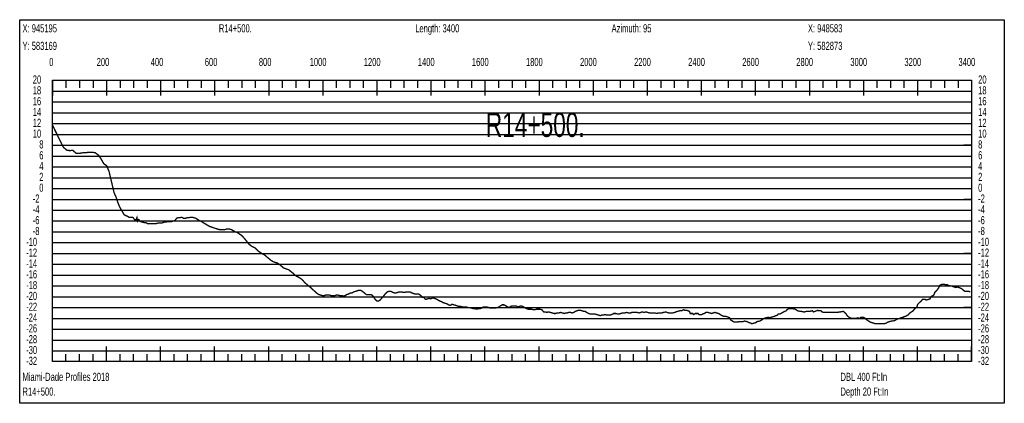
# Model space of a CAD drawing. Header units: inches. Extents: x 471865 to 538526, y 1054316 to 1102451.
# Tile 17 of 131: x 472040 to 475683, y 1077094 to 1078512. Entities that reach past the tile are written whole.
import ezdxf

# ---------------------------------------------------------------- set-up
doc = ezdxf.new("R2010")
doc.units = ezdxf.units.IN
doc.header["$MEASUREMENT"] = 0
for name, color, linetype in [('LABELS', 7, 'Continuous'), ('X_Gr1', 7, 'Continuous'), ('XSECTION', 7, 'Continuous')]:
    doc.layers.add(name, color=color, linetype=linetype)
doc.styles.get("Standard").update_dxf_attribs({"font": 'arial.ttf'})

msp = doc.modelspace()

# ---------------------------------------------------------------- linework, layer by layer
at = {"layer": 'X_Gr1', "color": 6, "linetype": 'Continuous', "lineweight": 18, "true_color": 0xff00ff, "transparency": 33554687, "const_width": 5}
msp.add_lwpolyline([(472161.5, 1078122), (472161.5, 1078122), (472202.2, 1078040.3), (472215.8, 1078028.7), (472228.7, 1078028.4), (472236.4, 1078029.2), (472249.1, 1078018.4), (472262.4, 1078018.2), (472278.5, 1078020.7), (472291.7, 1078021.2), (472305.3, 1078021.9), (472319, 1078020.7), (472331.7, 1078011.2), (472338, 1078003), (472351.6, 1077979.2), (472361.9, 1077972.3), (472370.8, 1077951.2), (472374.2, 1077937.1), (472389.5, 1077872.2), (472396.7, 1077857), (472401.6, 1077841.3), (472409.6, 1077820.7), (472426.5, 1077791.6), (472431, 1077788.6), (472438.3, 1077785.8), (472444.8, 1077781.6), (472456.3, 1077782), (472460.7, 1077779.7), (472465.5, 1077772.5), (472470.9, 1077772), (472474.1, 1077780.4), (472476, 1077766.8), (472480.4, 1077773.4), (472487, 1077766), (472493.7, 1077764), (472500.5, 1077762), (472507.2, 1077762), (472513.5, 1077758), (472519.8, 1077758), (472526.2, 1077758), (472531.9, 1077758), (472537.6, 1077758), (472543.9, 1077758), (472550.9, 1077760), (472558.1, 1077760), (472564.3, 1077760), (472569.9, 1077762), (472575.5, 1077764), (472581.9, 1077764), (472588.9, 1077766), (472596, 1077766), (472602.7, 1077766), (472609, 1077768), (472615, 1077770), (472620.8, 1077778), (472626.6, 1077780), (472632.8, 1077780), (472639.5, 1077782), (472646.4, 1077778), (472653.6, 1077778), (472660.2, 1077780), (472666.5, 1077780), (472672.6, 1077782), (472678.8, 1077782), (472685.2, 1077780), (472691.6, 1077778), (472698, 1077774), (472704.1, 1077770), (472710, 1077768), (472716, 1077764), (472722.2, 1077760), (472728.9, 1077756), (472735.8, 1077752), (472742.5, 1077748), (472748.6, 1077746), (472754.1, 1077744), (472759.7, 1077742), (472765.8, 1077740), (472772.7, 1077738), (472780.1, 1077736), (472787.1, 1077736), (472793.5, 1077736), (472799.5, 1077736), (472805.4, 1077738), (472811.3, 1077738), (472817.2, 1077738), (472823.5, 1077736), (472830.3, 1077732), (472837.6, 1077728), (472844.6, 1077726), (472850.4, 1077722), (472855.3, 1077718), (472860, 1077716), (472865.6, 1077710), (472872.8, 1077702), (472880.9, 1077692), (472888.5, 1077682), (472894.2, 1077678), (472898.8, 1077674), (472904.3, 1077672), (472911.2, 1077668), (472919.2, 1077660), (472926.6, 1077654), (472932.8, 1077650), (472938.6, 1077646), (472943.9, 1077644), (472949.5, 1077640), (472956, 1077634), (472963.3, 1077628), (472970.7, 1077622), (472977, 1077618), (472982.4, 1077616), (472988.1, 1077614), (472994.9, 1077612), (473002.6, 1077606), (473010, 1077600), (473017, 1077594), (473022.9, 1077592), (473028.5, 1077590), (473035, 1077588), (473042.3, 1077582), (473050, 1077576), (473056.9, 1077570), (473063.2, 1077564), (473069.3, 1077562), (473075.2, 1077558), (473081.5, 1077554), (473088.2, 1077548), (473095.1, 1077540), (473101.9, 1077534), (473108.3, 1077528), (473114.5, 1077524), (473120.8, 1077518), (473127.3, 1077512), (473134.1, 1077506), (473140.6, 1077500), (473147.1, 1077496), (473153.8, 1077494), (473160.5, 1077492), (473166.9, 1077492), (473172.7, 1077494), (473179, 1077494), (473186, 1077494), (473193.3, 1077492), (473200.1, 1077492), (473205.9, 1077492), (473211.7, 1077494), (473217.9, 1077494), (473224.8, 1077492), (473231.9, 1077492), (473238.3, 1077490), (473244.2, 1077492), (473250.2, 1077496), (473256.9, 1077498), (473263.5, 1077502), (473269.7, 1077502), (473276.2, 1077506), (473283.1, 1077508), (473289.6, 1077510), (473295.5, 1077512), (473301.2, 1077512), (473308.1, 1077508), (473315.6, 1077502), (473322.4, 1077496), (473328.4, 1077496), (473334.2, 1077496), (473340.7, 1077496), (473348, 1077490), (473355.2, 1077478), (473361.7, 1077472), (473367.6, 1077472), (473373.9, 1077476), (473380.9, 1077484), (473387.7, 1077492), (473393.9, 1077500), (473400, 1077506), (473406.7, 1077508), (473413.7, 1077508), (473420.2, 1077504), (473426.4, 1077502), (473432.5, 1077502), (473438.9, 1077504), (473445.5, 1077506), (473452.2, 1077506), (473458.7, 1077504), (473464.6, 1077504), (473470.4, 1077506), (473476.8, 1077506), (473483.6, 1077506), (473490.6, 1077502), (473496.8, 1077500), (473502.6, 1077498), (473508.8, 1077498), (473515.5, 1077498), (473522.7, 1077494), (473529.3, 1077486), (473535.4, 1077486), (473541.6, 1077478), (473548.1, 1077480), (473554.9, 1077482), (473561.3, 1077480), (473567.6, 1077484), (473574, 1077482), (473580.7, 1077480), (473587.5, 1077476), (473593.9, 1077472), (473600.3, 1077470), (473607, 1077466), (473613.9, 1077464), (473620.6, 1077462), (473626.6, 1077458), (473632.8, 1077456), (473639.5, 1077460), (473646.8, 1077458), (473653.9, 1077456), (473660.1, 1077454), (473665.9, 1077452), (473672.3, 1077452), (473679.3, 1077450), (473686.4, 1077450), (473692.8, 1077450), (473698.9, 1077448), (473705, 1077448), (473711.3, 1077446), (473717.8, 1077444), (473724.2, 1077444), (473730.8, 1077442), (473737.4, 1077444), (473743.7, 1077444), (473749.5, 1077446), (473755.2, 1077450), (473761.9, 1077450), (473769.2, 1077450), (473775.5, 1077448), (473781.1, 1077446), (473786.5, 1077446), (473792.9, 1077446), (473800.3, 1077446), (473807.4, 1077448), (473813.4, 1077450), (473818.7, 1077454), (473824.8, 1077458), (473831.9, 1077458), (473838.9, 1077454), (473845.4, 1077450), (473851, 1077448), (473856.6, 1077452), (473862.9, 1077454), (473869.7, 1077454), (473876.7, 1077454), (473882.9, 1077450), (473888.6, 1077452), (473894.6, 1077454), (473901.2, 1077452), (473908.4, 1077448), (473914.9, 1077444), (473920.9, 1077442), (473926.9, 1077442), (473933.4, 1077442), (473940.3, 1077440), (473946.8, 1077440), (473952.6, 1077442), (473958.1, 1077442), (473964.4, 1077442), (473971.7, 1077440), (473978.7, 1077432), (473984.6, 1077432), (473989.9, 1077430), (473995.9, 1077432), (474003.2, 1077430), (474010.4, 1077428), (474016.9, 1077426), (474022.7, 1077426), (474028.4, 1077428), (474034.9, 1077428), (474041.4, 1077430), (474048, 1077428), (474054.2, 1077426), (474059.8, 1077428), (474065.6, 1077428), (474071.7, 1077430), (474078.1, 1077430), (474084.5, 1077428), (474090.4, 1077430), (474096, 1077434), (474101.6, 1077436), (474108, 1077438), (474114.7, 1077438), (474120.9, 1077436), (474126.5, 1077434), (474131.9, 1077434), (474138, 1077430), (474144.9, 1077426), (474151.2, 1077424), (474156.6, 1077424), (474161.7, 1077424), (474167.9, 1077424), (474175.1, 1077422), (474182.1, 1077420), (474188, 1077418), (474193.1, 1077420), (474199, 1077420), (474206, 1077422), (474213.4, 1077420), (474220.1, 1077420), (474225.3, 1077420), (474234.1, 1077424), (474237.6, 1077426), (474245.3, 1077426), (474252.6, 1077424), (474258.5, 1077424), (474264.1, 1077426), (474270.6, 1077428), (474278.1, 1077428), (474285.7, 1077430), (474292.4, 1077428), (474301.2, 1077428), (474304.3, 1077430), (474310.8, 1077430), (474318, 1077430), (474325, 1077430), (474331.4, 1077428), (474337.4, 1077430), (474343.6, 1077432), (474350.4, 1077430), (474357.1, 1077432), (474363.4, 1077430), (474370, 1077428), (474376.7, 1077428), (474383.2, 1077428), (474389.2, 1077428), (474398.9, 1077426), (474402.5, 1077428), (474409.3, 1077428), (474415.8, 1077428), (474421.9, 1077430), (474431.6, 1077432), (474435.1, 1077430), (474442.1, 1077428), (474448.8, 1077428), (474455, 1077428), (474464.3, 1077430), (474467.7, 1077432), (474474.8, 1077434), (474481.9, 1077436), (474488.1, 1077436), (474497.2, 1077440), (474500.5, 1077438), (474507.4, 1077438), (474517.7, 1077434), (474520.9, 1077426), (474530.2, 1077426), (474533.4, 1077422), (474539.8, 1077426), (474550.2, 1077426), (474553.6, 1077422), (474563.2, 1077422), (474566.3, 1077424), (474572.6, 1077426), (474579.3, 1077430), (474586.3, 1077430), (474593.1, 1077428), (474599.5, 1077426), (474605.6, 1077428), (474612, 1077430), (474618.7, 1077428), (474625.5, 1077426), (474632.1, 1077422), (474638.4, 1077418), (474644.7, 1077416), (474650.9, 1077416), (474657.2, 1077414), (474667, 1077410), (474670.4, 1077402), (474680.4, 1077396), (474683.5, 1077394), (474689.1, 1077394), (474695.2, 1077394), (474702.3, 1077396), (474712.9, 1077396), (474716.1, 1077396), (474721.7, 1077398), (474730.8, 1077396), (474734.3, 1077394), (474745.6, 1077390), (474748.9, 1077388), (474754.6, 1077390), (474763.8, 1077392), (474767.3, 1077396), (474778.4, 1077398), (474781.8, 1077400), (474787.9, 1077404), (474793.9, 1077408), (474800.3, 1077410), (474810.9, 1077412), (474814.3, 1077410), (474820.6, 1077412), (474826.9, 1077414), (474833.4, 1077416), (474843.3, 1077420), (474846.4, 1077424), (474852.7, 1077424), (474859.5, 1077428), (474866.3, 1077432), (474876.1, 1077436), (474879.2, 1077440), (474885.3, 1077444), (474891.7, 1077444), (474898.1, 1077444), (474908.6, 1077442), (474912, 1077440), (474918.5, 1077436), (474927.2, 1077434), (474930.3, 1077434), (474940.8, 1077432), (474944.4, 1077432), (474951.1, 1077434), (474960.2, 1077434), (474963.1, 1077434), (474973.1, 1077436), (474976.6, 1077432), (474983.2, 1077434), (474992.2, 1077438), (474995.2, 1077436), (475004.9, 1077436), (475008.3, 1077432), (475014.7, 1077430), (475023.7, 1077430), (475026.6, 1077430), (475036.1, 1077430), (475039.4, 1077430), (475046, 1077430), (475055, 1077430), (475057.7, 1077430), (475067.2, 1077430), (475070.8, 1077432), (475077.7, 1077432), (475086.7, 1077434), (475089.4, 1077432), (475098.1, 1077424), (475101.4, 1077418), (475108.3, 1077412), (475117.6, 1077408), (475120.3, 1077408), (475129.3, 1077408), (475136.1, 1077408), (475139.6, 1077410), (475149.1, 1077408), (475152, 1077412), (475161.5, 1077412), (475168.2, 1077408), (475171.6, 1077404), (475180.8, 1077398), (475187, 1077394), (475193.7, 1077392), (475200.6, 1077390), (475203.9, 1077388), (475213, 1077388), (475215.9, 1077388), (475225.7, 1077388), (475232.8, 1077388), (475236.3, 1077388), (475245.6, 1077390), (475251.8, 1077394), (475258.4, 1077396), (475264.9, 1077398), (475268.1, 1077398), (475277.6, 1077400), (475280.8, 1077402), (475287.3, 1077406), (475296.6, 1077408), (475299.6, 1077410), (475308.5, 1077412), (475311.7, 1077414), (475318.6, 1077416), (475328.3, 1077422), (475331.1, 1077426), (475339.4, 1077432), (475345.8, 1077436), (475349.4, 1077442), (475359.3, 1077450), (475362.3, 1077460), (475370.5, 1077468), (475376.6, 1077474), (475379.8, 1077478), (475390.2, 1077478), (475393.5, 1077476), (475402.3, 1077478), (475408, 1077480), (475411.2, 1077488), (475421.8, 1077494), (475425.4, 1077504), (475435, 1077514), (475440.7, 1077522), (475443.6, 1077530), (475452.8, 1077534), (475459.5, 1077534), (475466.1, 1077532), (475472.3, 1077532), (475475.2, 1077530), (475483.6, 1077528), (475486.7, 1077528), (475496.9, 1077524), (475503.4, 1077522), (475509.2, 1077524), (475514.5, 1077522), (475520.4, 1077520), (475527.1, 1077516), (475533.8, 1077510), (475537, 1077508), (475545, 1077508), (475550.6, 1077508), (475557, 1077506)], dxfattribs=at)
at = {"layer": 'XSECTION', "color": 18, "linetype": 'Continuous', "true_color": 0x000000}
for points in [[(472040.3, 1078512), (475682.7, 1078512), (475682.7, 1077094), (472040.3, 1077094), (472040.3, 1078512)], [(472161.5, 1078288), (475561.5, 1078288), (475561.5, 1077248), (472161.5, 1077248), (472161.5, 1078288)], [(472161.5, 1078288), (472161.5, 1078231.6)], [(472161.5, 1078288), (472161.5, 1078231.6)], [(472161.5, 1078288), (472161.5, 1078260)], [(472161.5, 1078288), (472161.5, 1078260)], [(472211.5, 1078288), (472211.5, 1078260)], [(472261.5, 1078288), (472261.5, 1078260)], [(472311.5, 1078288), (472311.5, 1078260)], [(472361.5, 1078288), (472361.5, 1078231.6)], [(472361.5, 1078288), (472361.5, 1078260)], [(472411.5, 1078288), (472411.5, 1078260)], [(472461.5, 1078288), (472461.5, 1078260)], [(472511.5, 1078288), (472511.5, 1078260)], [(472561.5, 1078288), (472561.5, 1078231.6)], [(472561.5, 1078288), (472561.5, 1078260)], [(472611.5, 1078288), (472611.5, 1078260)], [(472661.5, 1078288), (472661.5, 1078260)], [(472711.5, 1078288), (472711.5, 1078260)], [(472761.5, 1078288), (472761.5, 1078231.6)], [(472761.5, 1078288), (472761.5, 1078260)], [(472811.5, 1078288), (472811.5, 1078260)], [(472861.5, 1078288), (472861.5, 1078260)], [(472911.5, 1078288), (472911.5, 1078260)], [(472961.5, 1078288), (472961.5, 1078231.6)], [(472961.5, 1078288), (472961.5, 1078260)], [(473011.5, 1078288), (473011.5, 1078260)], [(473061.5, 1078288), (473061.5, 1078260)], [(473111.5, 1078288), (473111.5, 1078260)], [(473161.5, 1078288), (473161.5, 1078231.6)], [(473161.5, 1078288), (473161.5, 1078260)], [(473211.5, 1078288), (473211.5, 1078260)], [(473261.5, 1078288), (473261.5, 1078260)], [(473311.5, 1078288), (473311.5, 1078260)], [(473361.5, 1078288), (473361.5, 1078231.6)], [(473361.5, 1078288), (473361.5, 1078260)], [(473411.5, 1078288), (473411.5, 1078260)], [(473461.5, 1078288), (473461.5, 1078260)], [(473511.5, 1078288), (473511.5, 1078260)], [(473561.5, 1078288), (473561.5, 1078231.6)], [(473561.5, 1078288), (473561.5, 1078260)], [(473611.5, 1078288), (473611.5, 1078260)], [(473661.5, 1078288), (473661.5, 1078260)], [(473711.5, 1078288), (473711.5, 1078260)], [(473761.5, 1078288), (473761.5, 1078231.6)], [(473761.5, 1078288), (473761.5, 1078260)], [(473811.5, 1078288), (473811.5, 1078260)], [(473861.5, 1078288), (473861.5, 1078260)], [(473911.5, 1078288), (473911.5, 1078260)], [(473961.5, 1078288), (473961.5, 1078231.6)], [(473961.5, 1078288), (473961.5, 1078260)], [(474011.5, 1078288), (474011.5, 1078260)], [(474061.5, 1078288), (474061.5, 1078260)], [(474111.5, 1078288), (474111.5, 1078260)], [(474161.5, 1078288), (474161.5, 1078231.6)], [(474161.5, 1078288), (474161.5, 1078260)], [(474211.5, 1078288), (474211.5, 1078260)], [(474261.5, 1078288), (474261.5, 1078260)], [(474311.5, 1078288), (474311.5, 1078260)], [(474361.5, 1078288), (474361.5, 1078231.6)], [(474361.5, 1078288), (474361.5, 1078260)], [(474411.5, 1078288), (474411.5, 1078260)], [(474461.5, 1078288), (474461.5, 1078260)], [(474511.5, 1078288), (474511.5, 1078260)], [(474561.5, 1078288), (474561.5, 1078231.6)], [(474561.5, 1078288), (474561.5, 1078260)], [(474611.5, 1078288), (474611.5, 1078260)], [(474661.5, 1078288), (474661.5, 1078260)], [(474711.5, 1078288), (474711.5, 1078260)], [(474761.5, 1078288), (474761.5, 1078231.6)], [(474761.5, 1078288), (474761.5, 1078260)], [(474811.5, 1078288), (474811.5, 1078260)], [(474861.5, 1078288), (474861.5, 1078260)], [(474911.5, 1078288), (474911.5, 1078260)], [(474961.5, 1078288), (474961.5, 1078231.6)], [(474961.5, 1078288), (474961.5, 1078260)], [(475011.5, 1078288), (475011.5, 1078260)], [(475061.5, 1078288), (475061.5, 1078260)], [(475111.5, 1078288), (475111.5, 1078260)], [(475161.5, 1078288), (475161.5, 1078231.6)], [(475161.5, 1078288), (475161.5, 1078260)], [(475211.5, 1078288), (475211.5, 1078260)], [(475261.5, 1078288), (475261.5, 1078260)], [(475311.5, 1078288), (475311.5, 1078260)], [(475361.5, 1078288), (475361.5, 1078231.6)], [(475361.5, 1078288), (475361.5, 1078260)], [(475411.5, 1078288), (475411.5, 1078260)], [(475461.5, 1078288), (475461.5, 1078260)], [(475511.5, 1078288), (475511.5, 1078260)], [(475561.5, 1078288), (475561.5, 1078231.6)], [(475561.5, 1078288), (475561.5, 1078260)], [(472161.5, 1078048), (472189.5, 1078048)], [(475561.5, 1078048), (475533.5, 1078048)], [(472161.5, 1077848), (472189.5, 1077848)], [(475561.5, 1077848), (475533.5, 1077848)], [(472161.5, 1077648), (472189.5, 1077648)], [(475561.5, 1077648), (475533.5, 1077648)], [(472161.5, 1077448), (472189.5, 1077448)], [(475561.5, 1077448), (475533.5, 1077448)], [(472161.5, 1077248), (472161.5, 1077304.4)], [(472161.5, 1077248), (472161.5, 1077304.4)], [(472361.5, 1077248), (472361.5, 1077304.4)], [(472561.5, 1077248), (472561.5, 1077304.4)], [(472761.5, 1077248), (472761.5, 1077304.4)], [(472961.5, 1077248), (472961.5, 1077304.4)], [(473161.5, 1077248), (473161.5, 1077304.4)], [(473361.5, 1077248), (473361.5, 1077304.4)], [(473561.5, 1077248), (473561.5, 1077304.4)], [(473761.5, 1077248), (473761.5, 1077304.4)], [(473961.5, 1077248), (473961.5, 1077304.4)], [(474161.5, 1077248), (474161.5, 1077304.4)], [(474361.5, 1077248), (474361.5, 1077304.4)], [(474561.5, 1077248), (474561.5, 1077304.4)], [(474761.5, 1077248), (474761.5, 1077304.4)], [(474961.5, 1077248), (474961.5, 1077304.4)], [(475161.5, 1077248), (475161.5, 1077304.4)], [(475361.5, 1077248), (475361.5, 1077304.4)], [(475561.5, 1077248), (475561.5, 1077304.4)], [(472161.5, 1077248), (472161.5, 1077276)], [(472161.5, 1077248), (472161.5, 1077276)], [(472211.5, 1077248), (472211.5, 1077276)], [(472261.5, 1077248), (472261.5, 1077276)], [(472311.5, 1077248), (472311.5, 1077276)], [(472361.5, 1077248), (472361.5, 1077276)], [(472411.5, 1077248), (472411.5, 1077276)], [(472461.5, 1077248), (472461.5, 1077276)], [(472511.5, 1077248), (472511.5, 1077276)], [(472561.5, 1077248), (472561.5, 1077276)], [(472611.5, 1077248), (472611.5, 1077276)], [(472661.5, 1077248), (472661.5, 1077276)], [(472711.5, 1077248), (472711.5, 1077276)], [(472761.5, 1077248), (472761.5, 1077276)], [(472811.5, 1077248), (472811.5, 1077276)], [(472861.5, 1077248), (472861.5, 1077276)], [(472911.5, 1077248), (472911.5, 1077276)], [(472961.5, 1077248), (472961.5, 1077276)], [(473011.5, 1077248), (473011.5, 1077276)], [(473061.5, 1077248), (473061.5, 1077276)], [(473111.5, 1077248), (473111.5, 1077276)], [(473161.5, 1077248), (473161.5, 1077276)], [(473211.5, 1077248), (473211.5, 1077276)], [(473261.5, 1077248), (473261.5, 1077276)], [(473311.5, 1077248), (473311.5, 1077276)], [(473361.5, 1077248), (473361.5, 1077276)], [(473411.5, 1077248), (473411.5, 1077276)], [(473461.5, 1077248), (473461.5, 1077276)], [(473511.5, 1077248), (473511.5, 1077276)], [(473561.5, 1077248), (473561.5, 1077276)], [(473611.5, 1077248), (473611.5, 1077276)], [(473661.5, 1077248), (473661.5, 1077276)], [(473711.5, 1077248), (473711.5, 1077276)], [(473761.5, 1077248), (473761.5, 1077276)], [(473811.5, 1077248), (473811.5, 1077276)], [(473861.5, 1077248), (473861.5, 1077276)], [(473911.5, 1077248), (473911.5, 1077276)], [(473961.5, 1077248), (473961.5, 1077276)], [(474011.5, 1077248), (474011.5, 1077276)], [(474061.5, 1077248), (474061.5, 1077276)], [(474111.5, 1077248), (474111.5, 1077276)], [(474161.5, 1077248), (474161.5, 1077276)], [(474211.5, 1077248), (474211.5, 1077276)], [(474261.5, 1077248), (474261.5, 1077276)], [(474311.5, 1077248), (474311.5, 1077276)], [(474361.5, 1077248), (474361.5, 1077276)], [(474411.5, 1077248), (474411.5, 1077276)], [(474461.5, 1077248), (474461.5, 1077276)], [(474511.5, 1077248), (474511.5, 1077276)], [(474561.5, 1077248), (474561.5, 1077276)], [(474611.5, 1077248), (474611.5, 1077276)], [(474661.5, 1077248), (474661.5, 1077276)], [(474711.5, 1077248), (474711.5, 1077276)], [(474761.5, 1077248), (474761.5, 1077276)], [(474811.5, 1077248), (474811.5, 1077276)], [(474861.5, 1077248), (474861.5, 1077276)], [(474911.5, 1077248), (474911.5, 1077276)], [(474961.5, 1077248), (474961.5, 1077276)], [(475011.5, 1077248), (475011.5, 1077276)], [(475061.5, 1077248), (475061.5, 1077276)], [(475111.5, 1077248), (475111.5, 1077276)], [(475161.5, 1077248), (475161.5, 1077276)], [(475211.5, 1077248), (475211.5, 1077276)], [(475261.5, 1077248), (475261.5, 1077276)], [(475311.5, 1077248), (475311.5, 1077276)], [(475361.5, 1077248), (475361.5, 1077276)], [(475411.5, 1077248), (475411.5, 1077276)], [(475461.5, 1077248), (475461.5, 1077276)], [(475511.5, 1077248), (475511.5, 1077276)], [(475561.5, 1077248), (475561.5, 1077276)]]:
    msp.add_lwpolyline(points, dxfattribs=at)
at = {"layer": 'XSECTION', "color": 18, "true_color": 0x000000}
for points in [[(472161.5, 1078248), (475561.5, 1078248)], [(472161.5, 1078208), (475561.5, 1078208)], [(472161.5, 1078168), (475561.5, 1078168)], [(472161.5, 1078128), (475561.5, 1078128)], [(472161.5, 1078088), (475561.5, 1078088)], [(472161.5, 1078048), (475561.5, 1078048)], [(472161.5, 1078008), (475561.5, 1078008)], [(472161.5, 1077968), (475561.5, 1077968)], [(472161.5, 1077928), (475561.5, 1077928)], [(472161.5, 1077888), (475561.5, 1077888)], [(472161.5, 1077848), (475561.5, 1077848)], [(472161.5, 1077808), (475561.5, 1077808)], [(472161.5, 1077768), (475561.5, 1077768)], [(472161.5, 1077728), (475561.5, 1077728)], [(472161.5, 1077688), (475561.5, 1077688)], [(472161.5, 1077648), (475561.5, 1077648)], [(472161.5, 1077608), (475561.5, 1077608)], [(472161.5, 1077568), (475561.5, 1077568)], [(472161.5, 1077528), (475561.5, 1077528)], [(472161.5, 1077488), (475561.5, 1077488)], [(472161.5, 1077448), (475561.5, 1077448)], [(472161.5, 1077408), (475561.5, 1077408)], [(472161.5, 1077368), (475561.5, 1077368)], [(472161.5, 1077328), (475561.5, 1077328)], [(472161.5, 1077288), (475561.5, 1077288)]]:
    msp.add_lwpolyline(points, dxfattribs=at)

# ---------------------------------------------------------------- texts
at = {"layer": 'LABELS', "color": 18, "true_color": 0x000000, "width": 0.666667}
for s, height, p in [('X: 945195', 30, (472050.7, 1078465.2)), ('R14+500.', 30, (472777.1, 1078465.2)), ('Length: 3400', 30, (473503.5, 1078465.2)), ('Azimuth: 95', 30, (474229.9, 1078465.2)), ('X: 948583', 30, (474956.3, 1078465.2)), ('Y: 583169', 30, (472050.7, 1078400.4)), ('Y: 582873', 30, (474956.3, 1078400.4)), ('0', 30, (472149.5, 1078340.8)), ('0', 30, (472149.5, 1078340.8)), ('200', 30, (472325.1, 1078340.8)), ('400', 30, (472525.1, 1078340.8)), ('600', 30, (472725.1, 1078340.8)), ('800', 30, (472925.1, 1078340.8)), ('1000', 30, (473113.1, 1078340.8)), ('1200', 30, (473313.1, 1078340.8)), ('1400', 30, (473513.1, 1078340.8)), ('1600', 30, (473713.1, 1078340.8)), ('1800', 30, (473913.1, 1078340.8)), ('2000', 30, (474113.1, 1078340.8)), ('2200', 30, (474313.1, 1078340.8)), ('2400', 30, (474513.1, 1078340.8)), ('2600', 30, (474713.1, 1078340.8)), ('2800', 30, (474913.1, 1078340.8)), ('3000', 30, (475113.1, 1078340.8)), ('3200', 30, (475313.1, 1078340.8)), ('3400', 30, (475513.1, 1078340.8)), ('20', 30, (472088.7, 1078276)), ('20', 30, (475585.9, 1078276)), ('18', 30, (472088.7, 1078236)), ('18', 30, (475585.9, 1078236)), ('16', 30, (472088.7, 1078196)), ('16', 30, (475585.9, 1078196)), ('14', 30, (472088.7, 1078156)), ('R14+500.', 90, (473764.7, 1078078.8)), ('14', 30, (475585.9, 1078156)), ('12', 30, (472088.7, 1078116)), ('12', 30, (475585.9, 1078116)), ('10', 30, (472088.7, 1078076)), ('10', 30, (475585.9, 1078076)), ('8', 30, (472112.7, 1078036)), ('8', 30, (475585.9, 1078036)), ('6', 30, (472112.7, 1077996)), ('6', 30, (475585.9, 1077996)), ('4', 30, (472112.7, 1077956)), ('4', 30, (475585.9, 1077956)), ('2', 30, (472112.7, 1077916)), ('2', 30, (475585.9, 1077916)), ('0', 30, (472112.7, 1077876)), ('0', 30, (475585.9, 1077876)), ('-2', 30, (472088.7, 1077836)), ('-2', 30, (475585.9, 1077836)), ('-4', 30, (472088.7, 1077796)), ('-4', 30, (475585.9, 1077796)), ('-6', 30, (472088.7, 1077756)), ('-6', 30, (475585.9, 1077756)), ('-8', 30, (472088.7, 1077716)), ('-8', 30, (475585.9, 1077716)), ('-10', 30, (472064.3, 1077676)), ('-10', 30, (475585.9, 1077676)), ('-12', 30, (472064.3, 1077636)), ('-12', 30, (475585.9, 1077636)), ('-14', 30, (472064.3, 1077596)), ('-14', 30, (475585.9, 1077596)), ('-16', 30, (472064.3, 1077556)), ('-16', 30, (475585.9, 1077556)), ('-18', 30, (472064.3, 1077516)), ('-18', 30, (475585.9, 1077516)), ('-20', 30, (472064.3, 1077476)), ('-20', 30, (475585.9, 1077476)), ('-22', 30, (472064.3, 1077436)), ('-22', 30, (475585.9, 1077436)), ('-24', 30, (472064.3, 1077396)), ('-24', 30, (475585.9, 1077396)), ('-26', 30, (472064.3, 1077356)), ('-26', 30, (475585.9, 1077356)), ('-28', 30, (472064.3, 1077316)), ('-28', 30, (475585.9, 1077316)), ('-30', 30, (472064.3, 1077276)), ('-30', 30, (475585.9, 1077276)), ('-32', 30, (472064.3, 1077236)), ('-32', 30, (475585.9, 1077236)), ('Miami-Dade Profiles 2018', 30, (472050.7, 1077176.8)), ('DBL 400 Ft:In', 30, (475076.7, 1077176.8)), ('R14+500.', 30, (472050.7, 1077122.4)), ('Depth 20 Ft:In', 30, (475076.7, 1077122.4))]:
    msp.add_text(s, height=height, dxfattribs=at).set_placement(p)

doc.saveas('drawing.dxf')
